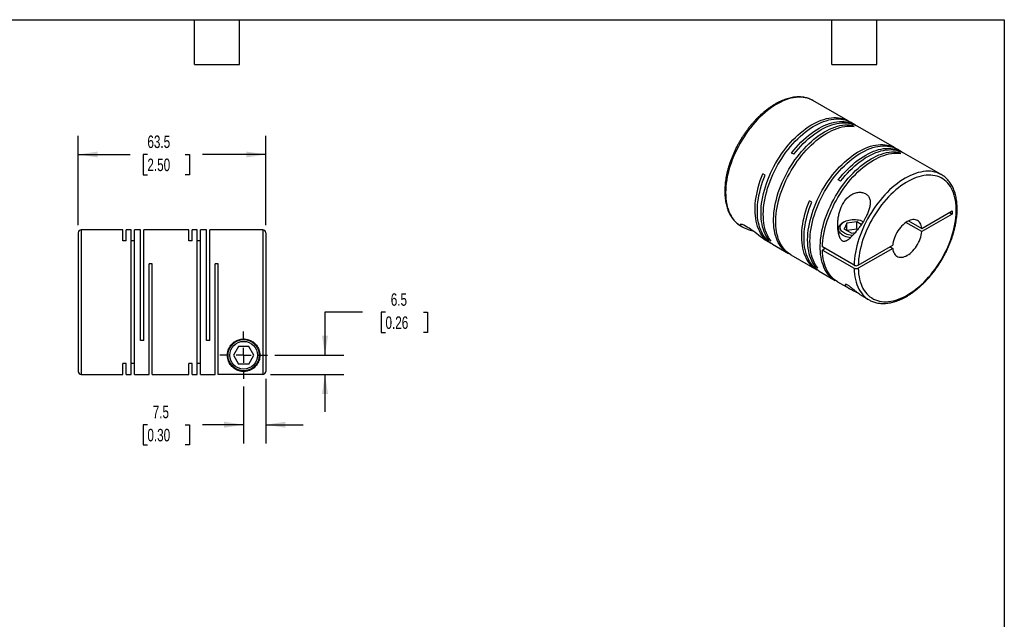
# Model space of a CAD drawing. Header units: millimetres. Extents: x 13 to 546, y 13 to 419.
# Tile 3 of 3: x 213 to 546, y 216 to 419. Entities that reach past the tile are written whole.
import ezdxf

# ---------------------------------------------------------------- set-up
doc = ezdxf.new("R2010")
doc.units = ezdxf.units.MM
doc.header["$LTSCALE"] = 2
doc.linetypes.add('SLD-Center', pattern=[19.05, 15.24, -1.27, 1.27, -1.27])
doc.linetypes.add('SLD-Solid', pattern=[0])
doc.layers.add('CENTER', color=40, linetype='SLD-Center')
doc.layers.add('DIMENSIONS', color=140, linetype='SLD-Solid', lineweight=25)
doc.layers.add('TEXT', color=140, linetype='SLD-Solid', lineweight=25)
doc.styles.add('SLDTEXTSTYLE0', font='TXT', dxfattribs={"width": 0.7})
doc.dimstyles.new('SLDDIMSTYLE2', dxfattribs={"dimtxt": 4.316016, "dimasz": 6.604, "dimexe": 0, "dimexo": 0.0625, "dimgap": 1.079004, "dimtad": 0, "dimtih": 1, "dimtoh": 1, "dimdec": 1, "dimrnd": 1e-09, "dimzin": 12, "dimdsep": 46, "dimtxsty": 'SLDTEXTSTYLE0', "dimsah": 1, "dimcen": 0.09, "dimadec": 0, "dimazin": 3, "dimtfac": 1, "dimtdec": 1, "dimtmove": 0, "dimatfit": 0, "dimfxl": 0, "dimfrac": 2, "dimtolj": 1, "dimtzin": 12, "dimarcsym": 0})
doc.dimstyles.new('SLDDIMSTYLE4', dxfattribs={"dimtxt": 4.316016, "dimasz": 6.604, "dimexe": 0, "dimexo": 0.0625, "dimgap": 1.079004, "dimtad": 0, "dimtih": 1, "dimtoh": 1, "dimdec": 1, "dimrnd": 1e-09, "dimzin": 12, "dimdsep": 46, "dimtxsty": 'SLDTEXTSTYLE0', "dimsah": 1, "dimcen": 0.09, "dimadec": 0, "dimazin": 3, "dimtfac": 1, "dimtdec": 1, "dimtofl": 0, "dimtmove": 0, "dimatfit": 3, "dimfxl": 0, "dimfrac": 2, "dimtolj": 1, "dimtzin": 12, "dimarcsym": 0})

# ---------------------------------------------------------------- blocks, each defined once
blk = doc.blocks.new('_D_5')
at = {"layer": 'DIMENSIONS'}
for p, q in [((295.98, 297.37), (295.98, 275.49)), ((288.48, 294.82), (288.48, 275.49)), ((255.88, 281.84), (254.43, 281.84)), ((254.43, 281.84), (254.43, 274.98)), ((268.71, 281.84), (270.16, 281.84)), ((270.16, 281.84), (270.16, 274.98)), ((288.48, 281.84), (274.56, 281.84)), ((295.98, 281.84), (308.68, 281.84)), ((254.43, 274.98), (255.88, 274.98)), ((270.16, 274.98), (268.71, 274.98))]:
    blk.add_line(p, q, dxfattribs=at)
for points in [[(288.48, 281.84), (281.87, 282.86), (281.87, 280.83)], [(295.98, 281.84), (302.58, 280.83), (302.58, 282.86)]]:
    blk.add_solid(points, dxfattribs=at)
at = {"layer": 'DIMENSIONS', "char_height": 4.233, "attachment_point": 1, "style": 'SLDTEXTSTYLE0'}
for s, insert in [('7.5', (257.68, 288.27)), ('0.30', (255.88, 280.44))]:
    blk.add_mtext(s, dxfattribs=dict(at, insert=insert))
blk = doc.blocks.new('_D_6')
at = {"layer": 'DIMENSIONS'}
for p, q in [((328.73, 319.95), (316.03, 319.95)), ((316.03, 319.95), (316.03, 305.4)), ((336.52, 319.95), (335.07, 319.95)), ((335.07, 319.95), (335.07, 313.09)), ((349.34, 319.95), (350.79, 319.95)), ((350.79, 319.95), (350.79, 313.09)), ((335.07, 313.09), (336.52, 313.09)), ((350.79, 313.09), (349.34, 313.09)), ((299.06, 305.4), (322.38, 305.4)), ((297.52, 298.9), (322.38, 298.9)), ((316.03, 298.9), (316.03, 286.2))]:
    blk.add_line(p, q, dxfattribs=at)
for points in [[(316.03, 305.4), (317.05, 312), (315.02, 312)], [(316.03, 298.9), (315.02, 292.3), (317.05, 292.3)]]:
    blk.add_solid(points, dxfattribs=at)
at = {"layer": 'DIMENSIONS', "char_height": 4.233, "attachment_point": 1, "style": 'SLDTEXTSTYLE0'}
for s, insert in [('6.5', (338.31, 326.37)), ('0.26', (336.52, 318.55))]:
    blk.add_mtext(s, dxfattribs=dict(at, insert=insert))
blk = doc.blocks.new('_D_7')
at = {"layer": 'DIMENSIONS'}
for p, q in [((232.48, 349.44), (232.48, 379.77)), ((295.98, 349.44), (295.98, 379.77)), ((232.48, 373.42), (250.03, 373.42)), ((255.88, 373.42), (254.43, 373.42)), ((254.43, 373.42), (254.43, 366.56)), ((268.71, 373.42), (270.16, 373.42)), ((270.16, 373.42), (270.16, 366.56)), ((295.98, 373.42), (274.56, 373.42)), ((254.43, 366.56), (255.88, 366.56)), ((270.16, 366.56), (268.71, 366.56))]:
    blk.add_line(p, q, dxfattribs=at)
for points in [[(232.48, 373.42), (239.08, 372.4), (239.08, 374.43)], [(295.98, 373.42), (289.37, 374.43), (289.37, 372.4)]]:
    blk.add_solid(points, dxfattribs=at)
at = {"layer": 'DIMENSIONS', "char_height": 4.233, "attachment_point": 1, "style": 'SLDTEXTSTYLE0'}
for s, insert in [('63.5', (255.88, 379.84)), ('2.50', (255.88, 372.02))]:
    blk.add_mtext(s, dxfattribs=dict(at, insert=insert))
blk = doc.blocks.new('SW_CENTERMARKSYMBOL_2')
at = {"layer": 'CENTER', "color": 0}
for p, q in [((0, 5.08), (0, 8.04)), ((-5.08, 0), (-8.04, 0)), ((0, 0), (-2.54, 0)), ((0, 0), (0, 2.54)), ((0, 0), (0, -2.54)), ((0, 0), (2.54, 0)), ((5.08, 0), (8.04, 0)), ((0, -5.08), (0, -8.04))]:
    blk.add_line(p, q, dxfattribs=at)

msp = doc.modelspace()

# ---------------------------------------------------------------- linework, layer by layer
for p, q in [((481.29, 391.7), (481.27, 391.71)), ((493.27, 384.78), (481.29, 391.7)), ((495.5, 383.49), (494.05, 384.33)), ((495.24, 382.93), (494.46, 383.37)), ((494.46, 383.01), (494.46, 383.37)), ((509.08, 375.65), (496.28, 383.04)), ((474.84, 373.48), (474.06, 373.92)), ((511.3, 374.37), (509.85, 375.21)), ((511.04, 373.8), (510.26, 374.25)), ((510.26, 373.88), (510.26, 374.25)), ((524.77, 366.59), (512.08, 373.92)), ((465.1, 366.41), (464.32, 366.86)), ((490.64, 364.35), (489.86, 364.8)), ((480.91, 357.29), (480.13, 357.74)), ((518.16, 348.34), (528.43, 354.27)), ((527.52, 353.74), (528.43, 353.21)), ((528.43, 354.27), (528.43, 353.21)), ((491.88, 350.6), (491.45, 350.36)), ((496.1, 350.61), (492.75, 350.1)), ((497.67, 349.71), (496.1, 350.61)), ((496.1, 348.16), (496.1, 350.61)), ((518.16, 347.28), (512.77, 350.39)), ((513.69, 350.92), (518.16, 348.34)), ((528.43, 353.21), (518.16, 347.28)), ((232.48, 346.9), (232.48, 299.9)), ((247.58, 347.9), (233.48, 347.9)), ((233.48, 347.9), (233.48, 298.9)), ((247.58, 344.16), (247.58, 347.9)), ((250.43, 347.9), (248.68, 347.9)), ((248.68, 344.16), (248.68, 347.9)), ((250.43, 298.9), (250.43, 347.9)), ((253.58, 347.9), (251.53, 347.9)), ((251.53, 298.9), (251.53, 347.9)), ((253.58, 310.4), (253.58, 347.9)), ((269.93, 347.9), (254.68, 347.9)), ((254.68, 310.4), (254.68, 347.9)), ((269.93, 344.16), (269.93, 347.9)), ((272.78, 347.9), (271.03, 347.9)), ((271.03, 344.16), (271.03, 347.9)), ((272.78, 298.9), (272.78, 347.9)), ((275.93, 347.9), (273.88, 347.9)), ((273.88, 298.9), (273.88, 347.9)), ((275.93, 310.4), (275.93, 347.9)), ((294.98, 347.9), (277.03, 347.9)), ((277.03, 310.4), (277.03, 347.9)), ((294.98, 347.9), (294.98, 298.9)), ((295.98, 346.9), (295.98, 299.91)), ((456.79, 349.26), (457.54, 348.83)), ((489.9, 348.19), (489.9, 347.21)), ((492.75, 350.1), (491.85, 348.16)), ((494.3, 346.75), (491.85, 348.16)), ((492.75, 347.65), (492.75, 350.1)), ((496.1, 348.16), (492.75, 347.65)), ((494.3, 346.75), (495.59, 346.95)), ((496.41, 347.98), (496.1, 348.16)), ((248.68, 344.16), (247.58, 344.16)), ((251.53, 344.16), (250.43, 344.16)), ((271.03, 344.16), (269.93, 344.16)), ((273.88, 344.16), (272.78, 344.16)), ((465.24, 344.38), (466.76, 343.51)), ((466.34, 344.47), (466.66, 344.65)), ((467.12, 344.02), (466.34, 344.47)), ((467.54, 343.06), (473.02, 339.89)), ((495.21, 335.91), (484.53, 342.07)), ((485.45, 341.54), (484.53, 341.01)), ((484.53, 341.01), (495.21, 334.85)), ((496.62, 335.91), (508.3, 342.65)), ((508.3, 341.59), (496.62, 334.85)), ((507.38, 342.12), (508.3, 341.59)), ((473.79, 339.44), (482.56, 334.38)), ((257.53, 336.4), (256.43, 336.4)), ((256.43, 298.9), (256.43, 336.4)), ((257.53, 298.9), (257.53, 336.4)), ((279.88, 336.4), (278.78, 336.4)), ((278.78, 298.9), (278.78, 336.4)), ((279.88, 298.9), (279.88, 336.4)), ((482.14, 335.34), (482.46, 335.53)), ((482.92, 334.9), (482.14, 335.34)), ((483.34, 333.93), (488.82, 330.77)), ((489.6, 330.32), (493.62, 328)), ((497.74, 325.62), (500.28, 324.16)), ((500.28, 324.16), (500.31, 324.14)), ((254.68, 310.4), (253.58, 310.4)), ((277.03, 310.4), (275.93, 310.4)), ((286.74, 308.4), (285.01, 305.4)), ((290.21, 308.4), (286.74, 308.4)), ((291.94, 305.4), (290.21, 308.4)), ((285.01, 305.4), (286.74, 302.4)), ((290.21, 302.4), (291.94, 305.4)), ((248.68, 302.63), (247.58, 302.63)), ((247.58, 298.9), (247.58, 302.63)), ((248.68, 298.9), (248.68, 302.63)), ((251.53, 302.63), (250.43, 302.63)), ((271.03, 302.63), (269.93, 302.63)), ((269.93, 298.9), (269.93, 302.63)), ((271.03, 298.9), (271.03, 302.63)), ((273.88, 302.63), (272.78, 302.63)), ((290.21, 302.4), (286.74, 302.4)), ((233.48, 298.9), (247.58, 298.9)), ((248.68, 298.9), (250.43, 298.9)), ((251.53, 298.9), (256.43, 298.9)), ((257.53, 298.9), (269.93, 298.9)), ((271.03, 298.9), (272.78, 298.9)), ((273.88, 298.9), (278.78, 298.9)), ((294.98, 298.9), (279.88, 298.9))]:
    msp.add_line(p, q)
at = {"flags": 128}
for points in [[(481.27, 391.71), (480.8, 391.96), (480.13, 392.25), (479.43, 392.48), (478.71, 392.66), (477.95, 392.78), (477.18, 392.84), (476.38, 392.84), (475.56, 392.78), (474.73, 392.66), (473.88, 392.48), (473.02, 392.25), (472.14, 391.95), (471.26, 391.6), (470.37, 391.2), (469.48, 390.74), (468.59, 390.22), (467.7, 389.65), (466.81, 389.04), (465.93, 388.37), (465.06, 387.65), (464.2, 386.89), (463.35, 386.09), (462.51, 385.24), (461.7, 384.36), (460.9, 383.44), (460.12, 382.48), (459.37, 381.5), (458.64, 380.48), (457.94, 379.44), (457.27, 378.37), (456.63, 377.28), (456.03, 376.18), (455.46, 375.06), (454.92, 373.92), (454.42, 372.78), (453.96, 371.63), (453.54, 370.48), (453.17, 369.33), (452.83, 368.18), (452.54, 367.04), (452.29, 365.91), (452.08, 364.79), (451.92, 363.68), (451.81, 362.6), (451.74, 361.53), (451.71, 360.49), (451.74, 359.47), (451.8, 358.48), (451.92, 357.53), (452.08, 356.61), (452.28, 355.72), (452.53, 354.88), (452.82, 354.07), (453.16, 353.31), (453.54, 352.6), (453.96, 351.93), (454.41, 351.31), (454.91, 350.74), (455.45, 350.23), (456.02, 349.77), (456.62, 349.36), (456.79, 349.26)], [(466.34, 344.47), (465.89, 345.09), (465.47, 345.76), (465.1, 346.48), (464.77, 347.24), (464.49, 348.05), (464.24, 348.9), (464.04, 349.78), (463.89, 350.71), (463.78, 351.66), (463.72, 352.65), (463.7, 353.66), (463.73, 354.71), (463.8, 355.77), (463.92, 356.86), (464.08, 357.96), (464.29, 359.08), (464.54, 360.21), (464.84, 361.35), (465.18, 362.49), (465.56, 363.64), (465.98, 364.79), (466.44, 365.93), (466.94, 367.07), (467.47, 368.2), (468.04, 369.32), (468.65, 370.42), (469.29, 371.5), (469.96, 372.56), (470.65, 373.6), (471.38, 374.61), (472.13, 375.6), (472.91, 376.55), (473.7, 377.47), (474.52, 378.35), (475.35, 379.19), (476.2, 379.99), (477.06, 380.74), (477.93, 381.46), (478.81, 382.12), (479.69, 382.74), (480.58, 383.3), (481.47, 383.82), (482.36, 384.28), (483.24, 384.68), (484.12, 385.03), (484.99, 385.32), (485.85, 385.56), (486.7, 385.74), (487.53, 385.86), (488.34, 385.92), (489.14, 385.92), (489.91, 385.86), (490.67, 385.75), (491.39, 385.57), (492.09, 385.34), (492.76, 385.05), (493.4, 384.7), (493.65, 384.54)], [(467.12, 344.02), (466.66, 344.64), (466.25, 345.31), (465.88, 346.03), (465.55, 346.8), (465.26, 347.6), (465.02, 348.45), (464.82, 349.33), (464.67, 350.26), (464.56, 351.21), (464.5, 352.2), (464.48, 353.22), (464.5, 354.26), (464.58, 355.32), (464.7, 356.41), (464.86, 357.51), (465.07, 358.63), (465.32, 359.76), (465.62, 360.9), (465.95, 362.05), (466.33, 363.19), (466.75, 364.34), (467.21, 365.48), (467.71, 366.62), (468.25, 367.75), (468.82, 368.87), (469.43, 369.97), (470.06, 371.05), (470.73, 372.11), (471.43, 373.15), (472.16, 374.16), (472.91, 375.15), (473.68, 376.1), (474.48, 377.02), (475.3, 377.9), (476.13, 378.74), (476.97, 379.54), (477.83, 380.3), (478.71, 381.01), (479.58, 381.67), (480.47, 382.29), (481.36, 382.85), (482.25, 383.37), (483.13, 383.83), (484.02, 384.23), (484.9, 384.58), (485.77, 384.87), (486.63, 385.11), (487.47, 385.29), (488.31, 385.41), (489.12, 385.47), (489.92, 385.47), (490.69, 385.41), (491.44, 385.3), (492.17, 385.12), (492.87, 384.89), (493.54, 384.6), (494.05, 384.33)], [(474.06, 373.92), (474.82, 374.89), (475.61, 375.82), (476.42, 376.71), (477.24, 377.57), (478.09, 378.39), (478.94, 379.16), (479.81, 379.89), (480.68, 380.58), (481.57, 381.21), (482.45, 381.8), (483.34, 382.33), (484.23, 382.81), (485.12, 383.24), (486, 383.61), (486.87, 383.93), (487.74, 384.19), (488.59, 384.39), (489.43, 384.53), (490.25, 384.61), (491.05, 384.64), (491.84, 384.61), (492.6, 384.51), (493.33, 384.36), (494.04, 384.15), (494.72, 383.89), (495.37, 383.56), (495.88, 383.26)], [(474.84, 373.48), (475.6, 374.44), (476.39, 375.37), (477.2, 376.27), (478.02, 377.12), (478.86, 377.94), (479.72, 378.71), (480.59, 379.44), (481.46, 380.13), (482.34, 380.76), (483.23, 381.35), (484.12, 381.88), (485.01, 382.36), (485.89, 382.79), (486.78, 383.16), (487.65, 383.48), (488.51, 383.74), (489.37, 383.94), (490.21, 384.08), (491.03, 384.17), (491.83, 384.19), (492.61, 384.16), (493.38, 384.06), (494.11, 383.91), (494.82, 383.7), (495.5, 383.44), (496.15, 383.11), (496.28, 383.04)], [(473.41, 339.68), (473.14, 339.82), (472.52, 340.2), (471.94, 340.64), (471.39, 341.13), (470.87, 341.67), (470.4, 342.26), (469.96, 342.9), (469.56, 343.59), (469.21, 344.33), (468.9, 345.11), (468.63, 345.93), (468.4, 346.8), (468.22, 347.7), (468.08, 348.63), (467.99, 349.6), (467.95, 350.6), (467.95, 351.63), (467.99, 352.68), (468.08, 353.75), (468.22, 354.85), (468.4, 355.96), (468.63, 357.08), (468.9, 358.21), (469.21, 359.35), (469.56, 360.5), (469.96, 361.65), (470.4, 362.79), (470.87, 363.94), (471.39, 365.07), (471.94, 366.2), (472.52, 367.31), (473.14, 368.4), (473.79, 369.48), (474.47, 370.53), (475.18, 371.56), (475.92, 372.56), (476.68, 373.53), (477.46, 374.47), (478.27, 375.37), (479.09, 376.24), (479.93, 377.06), (480.78, 377.84), (481.64, 378.58), (482.52, 379.28), (483.4, 379.92), (484.29, 380.52), (485.17, 381.06), (486.06, 381.56), (486.95, 381.99), (487.83, 382.38), (488.71, 382.7), (489.57, 382.97), (490.43, 383.19), (491.27, 383.34), (492.1, 383.44), (492.9, 383.48), (493.69, 383.45), (494.46, 383.37)], [(473.79, 339.44), (473.3, 339.75), (472.71, 340.19), (472.16, 340.68), (471.65, 341.22), (471.17, 341.81), (470.74, 342.45), (470.34, 343.14), (469.99, 343.88), (469.67, 344.66), (469.41, 345.48), (469.18, 346.35), (469, 347.25), (468.86, 348.18), (468.77, 349.15), (468.73, 350.15), (468.73, 351.18), (468.77, 352.23), (468.86, 353.3), (469, 354.4), (469.18, 355.51), (469.41, 356.63), (469.67, 357.76), (469.99, 358.91), (470.34, 360.05), (470.74, 361.2), (471.17, 362.35), (471.65, 363.49), (472.16, 364.62), (472.71, 365.75), (473.3, 366.86), (473.92, 367.95), (474.57, 369.03), (475.25, 370.08), (475.96, 371.11), (476.7, 372.11), (477.46, 373.08), (478.24, 374.02), (479.04, 374.92), (479.87, 375.79), (480.7, 376.61), (481.56, 377.39), (482.42, 378.13), (483.3, 378.83), (484.18, 379.47), (485.06, 380.07), (485.95, 380.61), (486.84, 381.11), (487.73, 381.54), (488.61, 381.93), (489.49, 382.26), (490.35, 382.53), (491.21, 382.74), (492.05, 382.89), (492.87, 382.99), (493.68, 383.03), (494.47, 383.01), (495.24, 382.93)], [(482.14, 335.34), (481.69, 335.97), (481.28, 336.64), (480.91, 337.36), (480.58, 338.12), (480.29, 338.93), (480.05, 339.77), (479.85, 340.66), (479.69, 341.58), (479.58, 342.54), (479.52, 343.53), (479.5, 344.54), (479.53, 345.58), (479.6, 346.65), (479.72, 347.74), (479.89, 348.84), (480.09, 349.96), (480.35, 351.09), (480.64, 352.23), (480.98, 353.37), (481.36, 354.52), (481.78, 355.67), (482.24, 356.81), (482.74, 357.95), (483.28, 359.08), (483.85, 360.19), (484.45, 361.29), (485.09, 362.38), (485.76, 363.44), (486.46, 364.48), (487.18, 365.49), (487.94, 366.47), (488.71, 367.42), (489.51, 368.34), (490.32, 369.22), (491.15, 370.06), (492, 370.86), (492.86, 371.62), (493.73, 372.33), (494.61, 373), (495.49, 373.61), (496.38, 374.18), (497.27, 374.69), (498.16, 375.15), (499.04, 375.56), (499.92, 375.91), (500.79, 376.2), (501.65, 376.44), (502.5, 376.61), (503.33, 376.73), (504.15, 376.79), (504.94, 376.8), (505.72, 376.74), (506.47, 376.62), (507.19, 376.45), (507.89, 376.22), (508.56, 375.93), (509.2, 375.58), (509.46, 375.42)], [(482.92, 334.9), (482.47, 335.52), (482.06, 336.19), (481.68, 336.91), (481.35, 337.67), (481.07, 338.48), (480.82, 339.33), (480.63, 340.21), (480.47, 341.13), (480.36, 342.09), (480.3, 343.08), (480.28, 344.09), (480.31, 345.13), (480.38, 346.2), (480.5, 347.29), (480.66, 348.39), (480.87, 349.51), (481.12, 350.64), (481.42, 351.78), (481.76, 352.92), (482.14, 354.07), (482.56, 355.22), (483.02, 356.36), (483.52, 357.5), (484.05, 358.63), (484.62, 359.74), (485.23, 360.85), (485.87, 361.93), (486.54, 362.99), (487.24, 364.03), (487.96, 365.04), (488.71, 366.02), (489.49, 366.98), (490.28, 367.89), (491.1, 368.77), (491.93, 369.61), (492.78, 370.42), (493.64, 371.17), (494.51, 371.88), (495.39, 372.55), (496.27, 373.16), (497.16, 373.73), (498.05, 374.24), (498.94, 374.7), (499.82, 375.11), (500.7, 375.46), (501.57, 375.75), (502.43, 375.99), (503.28, 376.16), (504.11, 376.28), (504.93, 376.35), (505.72, 376.35), (506.5, 376.29), (507.25, 376.17), (507.97, 376), (508.67, 375.77), (509.34, 375.48), (509.85, 375.21)], [(489.22, 330.56), (488.94, 330.7), (488.33, 331.08), (487.74, 331.51), (487.19, 332), (486.68, 332.54), (486.2, 333.14), (485.76, 333.78), (485.37, 334.47), (485.01, 335.21), (484.7, 335.99), (484.43, 336.81), (484.21, 337.67), (484.02, 338.57), (483.89, 339.51), (483.8, 340.48), (483.75, 341.48), (483.75, 342.5), (483.8, 343.55), (483.89, 344.63), (484.02, 345.72), (484.21, 346.83), (484.43, 347.96), (484.7, 349.09), (485.01, 350.23), (485.37, 351.38), (485.76, 352.52), (486.2, 353.67), (486.68, 354.81), (487.19, 355.95), (487.74, 357.07), (488.33, 358.18), (488.94, 359.28), (489.6, 360.35), (490.28, 361.41), (490.99, 362.43), (491.72, 363.43), (492.48, 364.41), (493.27, 365.34), (494.07, 366.25), (494.89, 367.11), (495.73, 367.94), (496.58, 368.72), (497.45, 369.46), (498.32, 370.15), (499.2, 370.8), (500.09, 371.39), (500.98, 371.94), (501.87, 372.43), (502.75, 372.87), (503.64, 373.25), (504.51, 373.58), (505.38, 373.85), (506.23, 374.06), (507.08, 374.22), (507.9, 374.32), (508.71, 374.35), (509.5, 374.33), (510.26, 374.25)], [(484.53, 342.07), (484.58, 343.12), (484.67, 344.2), (484.8, 345.29), (484.99, 346.4), (485.21, 347.52), (485.48, 348.66), (485.8, 349.8), (486.15, 350.94), (486.55, 352.09), (486.98, 353.24), (487.46, 354.38), (487.97, 355.51), (488.53, 356.64), (489.11, 357.75), (489.73, 358.84), (490.38, 359.91), (491.06, 360.97), (491.77, 361.99), (492.51, 362.99), (493.27, 363.96), (494.05, 364.9), (494.85, 365.8), (495.68, 366.67), (496.51, 367.49), (497.37, 368.28), (498.23, 369.02), (499.1, 369.71), (499.99, 370.35), (500.87, 370.95), (501.76, 371.49), (502.65, 371.98), (503.53, 372.42), (504.42, 372.81), (505.29, 373.13), (506.16, 373.4), (507.01, 373.62), (507.85, 373.77), (508.68, 373.87), (509.49, 373.9), (510.27, 373.88), (511.04, 373.8)], [(489.86, 364.8), (490.63, 365.77), (491.41, 366.7), (492.22, 367.59), (493.05, 368.45), (493.89, 369.27), (494.75, 370.04), (495.61, 370.77), (496.49, 371.45), (497.37, 372.09), (498.26, 372.67), (499.15, 373.21), (500.03, 373.69), (500.92, 374.12), (501.8, 374.49), (502.68, 374.8), (503.54, 375.06), (504.39, 375.26), (505.23, 375.41), (506.05, 375.49), (506.86, 375.52), (507.64, 375.48), (508.4, 375.39), (509.14, 375.24), (509.85, 375.03), (510.53, 374.76), (511.18, 374.44), (511.69, 374.13)], [(490.64, 364.35), (491.41, 365.32), (492.19, 366.25), (493, 367.14), (493.83, 368), (494.67, 368.82), (495.52, 369.59), (496.39, 370.32), (497.27, 371), (498.15, 371.64), (499.03, 372.23), (499.92, 372.76), (500.81, 373.24), (501.7, 373.67), (502.58, 374.04), (503.45, 374.36), (504.32, 374.61), (505.17, 374.82), (506.01, 374.96), (506.83, 375.04), (507.64, 375.07), (508.42, 375.03), (509.18, 374.94), (509.92, 374.79), (510.62, 374.58), (511.31, 374.31), (511.96, 373.99), (512.08, 373.92)], [(467.15, 343.29), (466.63, 343.58), (466.02, 343.99), (465.45, 344.44), (464.92, 344.95), (464.42, 345.51), (463.96, 346.13), (463.54, 346.79), (463.16, 347.5), (462.82, 348.25), (462.52, 349.05), (462.27, 349.89), (462.07, 350.77), (461.9, 351.68), (461.78, 352.63), (461.71, 353.61), (461.68, 354.62), (461.7, 355.66), (461.77, 356.72), (461.88, 357.8), (462.03, 358.9), (462.23, 360.02), (462.47, 361.14), (462.76, 362.28), (463.09, 363.42), (463.46, 364.57), (463.87, 365.72), (464.32, 366.86)], [(524.78, 366.59), (524.62, 366.68), (523.96, 367), (523.28, 367.27), (522.57, 367.47), (521.83, 367.62), (521.06, 367.71), (520.27, 367.74), (519.47, 367.71), (518.64, 367.62), (517.8, 367.47), (516.94, 367.27), (516.07, 367), (515.2, 366.68), (514.31, 366.3), (513.42, 365.87), (512.53, 365.38), (511.64, 364.84), (510.75, 364.25), (509.87, 363.61), (508.99, 362.92), (508.12, 362.18), (507.26, 361.4), (506.42, 360.57), (505.59, 359.71), (504.79, 358.81), (504, 357.87), (503.23, 356.9), (502.49, 355.9), (501.78, 354.87), (501.1, 353.81), (500.44, 352.73), (499.82, 351.64), (499.23, 350.52), (498.67, 349.4), (498.16, 348.26), (497.68, 347.11), (497.24, 345.96), (496.84, 344.81), (496.48, 343.66), (496.17, 342.52), (495.89, 341.38), (495.67, 340.25), (495.48, 339.14), (495.35, 338.04), (495.25, 336.96), (495.21, 335.91)], [(467.54, 343.06), (467.41, 343.13), (466.81, 343.53), (466.23, 343.99), (465.7, 344.5), (465.2, 345.06), (464.74, 345.67), (464.32, 346.33), (463.94, 347.04), (463.6, 347.8), (463.3, 348.6), (463.05, 349.43), (462.84, 350.31), (462.68, 351.23), (462.56, 352.18), (462.49, 353.16), (462.46, 354.17), (462.48, 355.2), (462.54, 356.27), (462.65, 357.35), (462.81, 358.45), (463.01, 359.56), (463.25, 360.69), (463.54, 361.83), (463.87, 362.97), (464.24, 364.12), (464.65, 365.27), (465.1, 366.41)], [(496.62, 334.85), (496.67, 333.87), (496.76, 332.93), (496.9, 332.01), (497.08, 331.14), (497.31, 330.3), (497.58, 329.5), (497.89, 328.74), (498.24, 328.03), (498.64, 327.36), (499.07, 326.75), (499.55, 326.18), (500.06, 325.66), (500.61, 325.2), (501.19, 324.79), (501.81, 324.44), (502.45, 324.14), (503.13, 323.9), (503.83, 323.72), (504.56, 323.59), (505.32, 323.52), (506.09, 323.52), (506.89, 323.57), (507.7, 323.68), (508.53, 323.85), (509.37, 324.07), (510.22, 324.36), (511.08, 324.7), (511.94, 325.09), (512.81, 325.54), (513.68, 326.04), (514.55, 326.6), (515.41, 327.2), (516.27, 327.86), (517.12, 328.56), (517.96, 329.3), (518.79, 330.09), (519.6, 330.92), (520.39, 331.79), (521.17, 332.69), (521.92, 333.63), (522.65, 334.59), (523.35, 335.59), (524.03, 336.61), (524.67, 337.66), (525.29, 338.72), (525.87, 339.81), (526.42, 340.9), (526.93, 342.01), (527.4, 343.13), (527.84, 344.25), (528.23, 345.37), (528.58, 346.49), (528.9, 347.61), (529.17, 348.72), (529.39, 349.82), (529.57, 350.9), (529.71, 351.97), (529.8, 353.02), (529.84, 354.05), (529.84, 355.06), (529.8, 356.03), (529.71, 356.98), (529.57, 357.89), (529.39, 358.77), (529.17, 359.61), (528.9, 360.41), (528.58, 361.17), (528.23, 361.88), (527.84, 362.55), (527.4, 363.17), (526.93, 363.74), (526.42, 364.26), (525.87, 364.72), (525.29, 365.13), (524.67, 365.49), (524.03, 365.79), (523.35, 366.03), (522.65, 366.21), (521.92, 366.34), (521.17, 366.41), (520.39, 366.42), (519.6, 366.37), (518.79, 366.26), (517.96, 366.09), (517.12, 365.87), (516.27, 365.59), (515.41, 365.25), (514.55, 364.85), (513.68, 364.41), (512.81, 363.91), (511.94, 363.35), (511.08, 362.75), (510.22, 362.1), (509.37, 361.4), (508.53, 360.65), (507.7, 359.87), (506.89, 359.04), (506.09, 358.17), (505.32, 357.27), (504.56, 356.33), (503.83, 355.37), (503.13, 354.37), (502.45, 353.35), (501.81, 352.3), (501.19, 351.24), (500.61, 350.16), (500.06, 349.06), (499.55, 347.95), (499.07, 346.84), (498.64, 345.72), (498.24, 344.6), (497.89, 343.47), (497.58, 342.36), (497.31, 341.25), (497.08, 340.15), (496.9, 339.06), (496.76, 337.99), (496.67, 336.94), (496.62, 335.91)], [(482.96, 334.17), (482.44, 334.46), (481.83, 334.86), (481.26, 335.31), (480.72, 335.82), (480.23, 336.39), (479.77, 337), (479.34, 337.66), (478.96, 338.37), (478.63, 339.12), (478.33, 339.92), (478.08, 340.76), (477.87, 341.64), (477.71, 342.55), (477.59, 343.5), (477.52, 344.48), (477.49, 345.49), (477.51, 346.53), (477.57, 347.59), (477.68, 348.67), (477.83, 349.77), (478.03, 350.89), (478.27, 352.02), (478.56, 353.15), (478.89, 354.3), (479.26, 355.45), (479.68, 356.59), (480.13, 357.74)], [(483.34, 333.93), (483.22, 334.01), (482.61, 334.41), (482.04, 334.86), (481.5, 335.37), (481, 335.94), (480.54, 336.55), (480.12, 337.21), (479.74, 337.92), (479.4, 338.67), (479.11, 339.47), (478.86, 340.31), (478.65, 341.19), (478.48, 342.1), (478.37, 343.05), (478.29, 344.03), (478.27, 345.04), (478.28, 346.08), (478.35, 347.14), (478.46, 348.22), (478.61, 349.32), (478.81, 350.44), (479.05, 351.57), (479.34, 352.71), (479.67, 353.85), (480.04, 355), (480.45, 356.14), (480.91, 357.29)], [(493.99, 345.21), (493.55, 345.29), (493, 345.41), (492.49, 345.56), (492, 345.75), (491.56, 345.97), (491.16, 346.21), (490.8, 346.48), (490.5, 346.77), (490.26, 347.08), (490.08, 347.4), (489.96, 347.73), (489.9, 348.07), (489.91, 348.4), (489.99, 348.74), (490.12, 349.07), (490.32, 349.38), (490.57, 349.69), (490.89, 349.97), (491.25, 350.23), (491.45, 350.36)], [(494.76, 345.98), (494.44, 346), (493.89, 346.08), (493.37, 346.18), (492.87, 346.33), (492.4, 346.5), (491.98, 346.71), (491.6, 346.94), (491.26, 347.2), (490.99, 347.48), (490.77, 347.78), (490.62, 348.08), (490.53, 348.4), (490.5, 348.72), (490.54, 349.04), (490.65, 349.36), (490.82, 349.66), (491.05, 349.96), (491.34, 350.23), (491.69, 350.48), (492.08, 350.71), (492.52, 350.91), (492.99, 351.08), (493.5, 351.21), (494.03, 351.31), (494.58, 351.37), (495.13, 351.4), (495.69, 351.38), (496.24, 351.33), (496.77, 351.24), (497.28, 351.11), (497.77, 350.95), (498.22, 350.76), (498.33, 350.71)], [(518.16, 348.34), (518.09, 348.86), (517.97, 349.34), (517.81, 349.78), (517.61, 350.17), (517.36, 350.51), (517.07, 350.79), (516.74, 351.02), (516.38, 351.19), (515.99, 351.3), (515.57, 351.35), (515.13, 351.34), (514.67, 351.27), (514.2, 351.13), (513.72, 350.94), (513.23, 350.68), (512.74, 350.37), (512.26, 350.01), (511.79, 349.6), (511.33, 349.15), (510.89, 348.65), (510.47, 348.12), (510.08, 347.56), (509.72, 346.97), (509.4, 346.36), (509.11, 345.74), (508.86, 345.12), (508.65, 344.49), (508.49, 343.86), (508.37, 343.25), (508.3, 342.65)], [(465.24, 344.39), (465.14, 344.44), (464.69, 344.72), (464.21, 345.04), (463.57, 345.5), (462.88, 346.03), (462.24, 346.52), (461.57, 347.05), (460.93, 347.53), (460.27, 348.01), (459.65, 348.44), (459.04, 348.84), (458.45, 349.18), (457.91, 349.45), (457.42, 349.64), (457.03, 349.74), (456.79, 349.74), (456.67, 349.66), (456.7, 349.5), (456.9, 349.27), (457.34, 348.95), (457.99, 348.59), (457.99, 348.59)], [(508.3, 341.59), (508.37, 341.07), (508.49, 340.59), (508.65, 340.16), (508.86, 339.77), (509.11, 339.43), (509.4, 339.14), (509.72, 338.91), (510.08, 338.74), (510.47, 338.63), (510.89, 338.58), (511.33, 338.59), (511.79, 338.67), (512.26, 338.8), (512.74, 339), (513.23, 339.25), (513.72, 339.56), (514.2, 339.92), (514.67, 340.33), (515.13, 340.79), (515.57, 341.28), (515.99, 341.81), (516.38, 342.37), (516.74, 342.96), (517.07, 343.57), (517.36, 344.19), (517.61, 344.82), (517.81, 345.45), (517.97, 346.07), (518.09, 346.68), (518.16, 347.28)], [(489.6, 330.32), (489.11, 330.63), (488.53, 331.06), (487.97, 331.55), (487.46, 332.09), (486.98, 332.68), (486.55, 333.32), (486.15, 334.01), (485.8, 334.75), (485.48, 335.53), (485.21, 336.35), (484.99, 337.21), (484.8, 338.11), (484.67, 339.04), (484.58, 340.01), (484.53, 341.01)], [(495.21, 334.85), (495.25, 333.84), (495.35, 332.87), (495.48, 331.94), (495.67, 331.03), (495.89, 330.17), (496.17, 329.35), (496.48, 328.56), (496.84, 327.83), (497.24, 327.14), (497.68, 326.49), (498.16, 325.9), (498.67, 325.36), (499.23, 324.87), (499.82, 324.44), (500.28, 324.16)]]:
    msp.add_lwpolyline(points, dxfattribs=at)
for radius in [5.3, 4.7]:
    msp.add_circle((288.48, 305.4), radius)
for centre, start, end in [((233.48, 346.9), 90, 180), ((294.98, 346.9), 0, 90), ((233.48, 299.9), 180, 270)]:
    msp.add_arc(centre, 1, start, end)
for points, knots in [([(481.27, 391.71), (481.25, 391.72), (481.03, 391.85), (480.59, 392.07), (479.93, 392.35), (479.24, 392.57), (478.52, 392.74), (477.79, 392.86), (477.03, 392.93), (476.26, 392.94), (475.46, 392.9), (474.65, 392.8), (473.83, 392.65), (472.99, 392.45), (472.15, 392.19), (471.3, 391.88), (470.44, 391.52), (469.58, 391.11), (468.73, 390.65), (467.87, 390.14), (467.01, 389.58), (466.16, 388.98), (465.32, 388.34), (464.49, 387.65), (463.67, 386.92), (462.86, 386.16), (462.07, 385.36), (461.29, 384.52), (460.54, 383.65), (459.8, 382.75), (459.08, 381.82), (458.39, 380.86), (457.72, 379.88), (457.08, 378.88), (456.47, 377.86), (455.89, 376.82), (455.33, 375.77), (454.81, 374.7), (454.33, 373.63), (453.87, 372.54), (453.45, 371.46), (453.07, 370.37), (452.73, 369.27), (452.42, 368.19), (452.16, 367.1), (451.93, 366.03), (451.74, 364.96), (451.6, 363.91), (451.5, 362.87), (451.43, 361.85), (451.41, 360.85), (451.44, 359.86), (451.5, 358.91), (451.61, 357.98), (451.76, 357.08), (451.96, 356.21), (452.19, 355.37), (452.47, 354.57), (452.79, 353.81), (453.15, 353.09), (453.54, 352.41), (453.98, 351.78), (454.45, 351.19), (454.96, 350.65), (455.5, 350.15), (456.07, 349.71), (456.52, 349.41), (456.78, 349.27), (456.83, 349.25)], [0, 0, 0, 0, 0.001139, 0.016197, 0.031253, 0.046327, 0.06144, 0.076609, 0.091845, 0.107154, 0.122539, 0.137994, 0.153513, 0.169085, 0.1847, 0.200349, 0.21602, 0.231706, 0.247401, 0.263098, 0.278793, 0.294484, 0.310168, 0.325846, 0.341516, 0.357179, 0.372835, 0.388484, 0.404127, 0.419765, 0.435398, 0.451027, 0.466653, 0.482278, 0.497901, 0.513524, 0.529147, 0.544772, 0.560399, 0.57603, 0.591664, 0.607303, 0.622948, 0.6386, 0.654259, 0.669926, 0.685602, 0.701287, 0.716981, 0.732684, 0.748395, 0.764112, 0.779834, 0.795557, 0.811273, 0.826978, 0.842663, 0.858317, 0.87393, 0.889491, 0.904988, 0.920413, 0.93576, 0.951029, 0.966225, 0.981358, 0.996445, 1, 1, 1, 1]), ([(500.31, 324.14), (500.48, 324.05), (500.85, 323.84), (501.46, 323.57), (502.15, 323.34), (502.85, 323.15), (503.58, 323.02), (504.33, 322.94), (505.11, 322.91), (505.89, 322.94), (506.7, 323.02), (507.52, 323.16), (508.35, 323.35), (509.19, 323.59), (510.04, 323.89), (510.9, 324.23), (511.76, 324.63), (512.62, 325.08), (513.47, 325.58), (514.33, 326.12), (515.18, 326.71), (516.02, 327.35), (516.86, 328.02), (517.68, 328.74), (518.49, 329.49), (519.29, 330.29), (520.07, 331.12), (520.83, 331.98), (521.57, 332.87), (522.3, 333.79), (522.99, 334.74), (523.67, 335.72), (524.32, 336.71), (524.94, 337.73), (525.53, 338.76), (526.09, 339.81), (526.62, 340.88), (527.11, 341.95), (527.58, 343.03), (528, 344.12), (528.39, 345.21), (528.75, 346.3), (529.06, 347.39), (529.34, 348.47), (529.58, 349.55), (529.77, 350.62), (529.93, 351.68), (530.04, 352.72), (530.12, 353.75), (530.15, 354.75), (530.14, 355.74), (530.08, 356.7), (529.98, 357.64), (529.84, 358.55), (529.66, 359.43), (529.44, 360.27), (529.17, 361.08), (528.86, 361.85), (528.51, 362.58), (528.12, 363.27), (527.7, 363.92), (527.23, 364.52), (526.74, 365.07), (526.2, 365.58), (525.64, 366.03), (525.16, 366.37), (524.87, 366.53), (524.78, 366.58)], [0, 0, 0, 0, 0.011897, 0.026977, 0.042069, 0.057194, 0.072372, 0.087614, 0.102929, 0.118319, 0.133781, 0.149309, 0.164894, 0.180524, 0.19619, 0.211881, 0.22759, 0.243308, 0.25903, 0.274751, 0.290469, 0.30618, 0.321885, 0.337582, 0.353272, 0.368955, 0.384631, 0.4003, 0.415964, 0.431624, 0.447279, 0.462931, 0.478581, 0.494229, 0.509878, 0.525526, 0.541176, 0.556827, 0.572482, 0.58814, 0.603803, 0.619471, 0.635146, 0.650829, 0.666519, 0.682218, 0.697925, 0.713642, 0.729368, 0.745102, 0.760844, 0.77659, 0.792338, 0.808082, 0.823816, 0.839532, 0.85522, 0.87087, 0.886471, 0.90201, 0.917479, 0.932871, 0.948184, 0.963422, 0.978595, 0.993716, 1, 1, 1, 1]), ([(499.09, 352.01), (499.32, 352.43), (499.54, 352.87), (499.94, 353.75), (500.12, 354.2), (500.41, 355.09), (500.53, 355.53), (500.68, 356.43), (500.72, 356.86), (500.68, 357.5), (500.66, 357.7), (500.58, 358.1), (500.53, 358.3), (500.4, 358.67), (500.31, 358.85), (500.12, 359.18), (500.01, 359.34), (499.63, 359.77), (499.31, 360.02), (498.79, 360.29), (498.6, 360.37), (498.21, 360.49), (498, 360.54), (497.58, 360.6), (497.36, 360.61), (496.93, 360.61), (496.7, 360.59), (496.03, 360.5), (495.59, 360.37), (494.93, 360.1), (494.72, 359.99), (494.31, 359.76), (494.11, 359.64), (493.72, 359.36), (493.53, 359.22), (493.16, 358.9), (492.98, 358.74), (492.48, 358.22), (492.18, 357.84), (491.63, 357.06), (491.38, 356.63), (490.72, 355.34), (490.4, 354.44), (490.04, 353.03), (489.95, 352.55), (489.81, 351.6), (489.76, 351.13), (489.7, 350.17), (489.69, 349.69), (489.72, 348.73), (489.75, 348.25), (489.87, 347.29), (489.96, 346.81), (490.13, 346.11), (490.2, 345.88), (490.36, 345.43), (490.45, 345.2), (490.61, 344.89), (490.67, 344.79), (490.79, 344.59), (490.86, 344.5), (491.08, 344.25), (491.25, 344.11), (491.51, 344), (491.6, 343.97), (491.78, 343.95), (491.87, 343.94), (492.14, 343.97), (492.31, 344.02), (492.79, 344.23), (493.1, 344.45), (493.7, 344.93), (493.99, 345.2), (494.85, 346.07), (495.4, 346.7), (496.22, 347.73), (496.5, 348.08), (497.05, 348.81), (497.32, 349.19), (498.11, 350.35), (498.62, 351.15), (499.09, 352.01)], [0, 0, 0, 0, 0.03125, 0.03125, 0.0625, 0.0625, 0.09375, 0.09375, 0.125, 0.125, 0.140625, 0.140625, 0.15625, 0.15625, 0.171875, 0.171875, 0.1875, 0.1875, 0.21875, 0.21875, 0.234375, 0.234375, 0.25, 0.25, 0.265625, 0.265625, 0.28125, 0.28125, 0.3125, 0.3125, 0.328125, 0.328125, 0.34375, 0.34375, 0.359375, 0.359375, 0.375, 0.375, 0.40625, 0.40625, 0.4375, 0.4375, 0.5, 0.5, 0.53125, 0.53125, 0.5625, 0.5625, 0.59375, 0.59375, 0.625, 0.625, 0.65625, 0.65625, 0.671875, 0.671875, 0.6875, 0.6875, 0.695313, 0.695313, 0.703125, 0.703125, 0.71875, 0.71875, 0.726563, 0.726563, 0.734375, 0.734375, 0.75, 0.75, 0.78125, 0.78125, 0.8125, 0.8125, 0.875, 0.875, 0.90625, 0.90625, 0.9375, 0.9375, 1, 1, 1, 1]), ([(457.99, 348.59), (458.19, 348.5), (458.59, 348.31), (459.3, 348.04), (460.06, 347.78), (460.63, 347.63), (460.91, 347.55)], [0, 0, 0, 0, 0.248137, 0.496348, 0.752123, 1, 1, 1, 1]), ([(495.21, 335.91), (495.3, 335.85), (495.41, 335.81), (495.65, 335.75), (495.78, 335.74), (496.17, 335.74), (496.43, 335.8), (496.62, 335.91)], [0, 0, 0, 0, 0.25, 0.25, 0.5, 0.5, 1, 1, 1, 1]), ([(496.62, 334.85), (496.53, 334.79), (496.42, 334.75), (496.18, 334.69), (496.04, 334.68), (495.65, 334.68), (495.39, 334.74), (495.21, 334.85)], [0, 0, 0, 0, 0.25, 0.25, 0.5, 0.5, 1, 1, 1, 1]), ([(497.32, 325.88), (497.13, 326.02), (496.75, 326.28), (496.08, 326.81), (495.44, 327.33), (494.85, 327.82), (494.41, 328.19), (494.01, 328.5), (493.66, 328.77), (493.25, 329.06), (492.84, 329.29), (492.56, 329.39), (492.38, 329.42), (492.27, 329.4), (492.21, 329.34), (492.19, 329.22), (492.28, 329.02), (492.55, 328.73), (492.95, 328.41), (493.45, 328.09), (494.01, 327.78), (494.53, 327.51), (495.07, 327.24), (495.53, 327.02), (495.96, 326.81), (496.21, 326.68), (496.33, 326.62)], [0, 0, 0, 0, 0.066865, 0.130705, 0.196236, 0.236164, 0.276937, 0.300591, 0.324794, 0.355654, 0.390444, 0.425004, 0.450624, 0.476925, 0.509281, 0.542128, 0.604081, 0.667706, 0.728423, 0.790739, 0.83586, 0.882128, 0.916047, 0.950858, 0.975243, 1, 1, 1, 1]), ([(497.74, 325.62), (497.74, 325.62), (497.64, 325.67), (497.48, 325.78), (497.32, 325.88)], [0, 0, 0, 0, 0.021606, 1, 1, 1, 1]), ([(293.98, 305.4), (293.98, 305.73), (293.95, 306.07), (293.82, 306.76), (293.72, 307.11), (293.43, 307.82), (293.25, 308.16), (292.78, 308.84), (292.5, 309.17), (292.02, 309.61), (291.84, 309.75), (291.47, 310.02), (291.27, 310.14), (290.86, 310.36), (290.65, 310.46), (290.2, 310.62), (289.97, 310.69), (289.28, 310.86), (288.78, 310.91), (288.06, 310.89), (287.82, 310.86), (287.34, 310.78), (287.1, 310.73), (286.65, 310.59), (286.43, 310.51), (286, 310.31), (285.79, 310.2), (285.2, 309.84), (284.86, 309.56), (284.4, 309.1), (284.26, 308.93), (284, 308.6), (283.89, 308.44), (283.68, 308.09), (283.59, 307.92), (283.42, 307.57), (283.35, 307.39), (283.16, 306.86), (283.08, 306.52), (282.98, 305.83), (282.97, 305.5), (283.01, 304.53), (283.14, 303.94), (283.46, 303.12), (283.59, 302.86), (283.87, 302.37), (284.03, 302.14), (284.38, 301.71), (284.57, 301.51), (284.99, 301.14), (285.21, 300.96), (285.7, 300.64), (285.97, 300.49), (286.41, 300.3), (286.56, 300.24), (286.9, 300.12), (287.08, 300.07), (287.37, 300.01), (287.47, 299.99), (287.69, 299.95), (287.8, 299.94), (288.14, 299.9), (288.39, 299.89), (288.75, 299.9), (288.88, 299.91), (289.11, 299.93), (289.22, 299.95), (289.54, 300), (289.74, 300.04), (290.28, 300.19), (290.6, 300.31), (291.16, 300.59), (291.42, 300.74), (292.13, 301.24), (292.52, 301.63), (293.03, 302.29), (293.18, 302.53), (293.45, 303.03), (293.57, 303.3), (293.86, 304.13), (293.98, 304.73), (293.98, 305.4)], [0, 0, 0, 0, 0.03125, 0.03125, 0.0625, 0.0625, 0.09375, 0.09375, 0.125, 0.125, 0.140625, 0.140625, 0.15625, 0.15625, 0.171875, 0.171875, 0.1875, 0.1875, 0.21875, 0.21875, 0.234375, 0.234375, 0.25, 0.25, 0.265625, 0.265625, 0.28125, 0.28125, 0.3125, 0.3125, 0.328125, 0.328125, 0.34375, 0.34375, 0.359375, 0.359375, 0.375, 0.375, 0.40625, 0.40625, 0.4375, 0.4375, 0.5, 0.5, 0.53125, 0.53125, 0.5625, 0.5625, 0.59375, 0.59375, 0.625, 0.625, 0.65625, 0.65625, 0.671875, 0.671875, 0.6875, 0.6875, 0.695313, 0.695313, 0.703125, 0.703125, 0.71875, 0.71875, 0.726563, 0.726563, 0.734375, 0.734375, 0.75, 0.75, 0.78125, 0.78125, 0.8125, 0.8125, 0.875, 0.875, 0.90625, 0.90625, 0.9375, 0.9375, 1, 1, 1, 1]), ([(294.98, 298.9), (295.11, 298.9), (295.24, 298.93), (295.48, 299.03), (295.59, 299.11), (295.87, 299.38), (295.98, 299.64), (295.98, 299.91)], [0, 0, 0, 0, 0.25, 0.25, 0.5, 0.5, 1, 1, 1, 1])]:
    msp.add_open_spline(points, degree=3, knots=knots)
at = {"layer": 'TEXT'}
for p, q in [((12.7, 419.1), (546.1, 419.1)), ((271.78, 403.86), (271.78, 419.1)), ((287.02, 403.86), (287.02, 419.1)), ((487.68, 403.86), (487.68, 419.1)), ((502.92, 403.86), (502.92, 419.1)), ((546.1, 419.1), (546.1, 12.7)), ((271.78, 403.86), (287.02, 403.86)), ((487.68, 403.86), (502.92, 403.86))]:
    msp.add_line(p, q, dxfattribs=at)

# ---------------------------------------------------------------- block references
at = {"layer": 'CENTER'}
msp.add_blockref('SW_CENTERMARKSYMBOL_2', (288.48, 305.4), dxfattribs=at)

# ---------------------------------------------------------------- dimensions: what is measured, and where the dimension line sits
at = {"layer": 'DIMENSIONS'}
for base, p1, p2, dimstyle, picture, middle in [((232.48, 373.42), (295.98, 346.9), (232.48, 346.9), 'SLDDIMSTYLE4', '_D_7', (262.29, 373.42)), ((295.98, 281.84), (288.48, 297.36), (295.98, 299.91), 'SLDDIMSTYLE2', '_D_5', (262.29, 281.84))]:
    dim = msp.add_linear_dim(base=base, p1=p1, p2=p2, dimstyle=dimstyle, dxfattribs=at)
    dim.commit()
    dim.dimension.update_dxf_attribs({"geometry": picture, "text_midpoint": middle, "dimtype": 160})
dim = msp.add_linear_dim(base=(316.03, 305.4), p1=(294.98, 298.9), p2=(296.52, 305.4), angle=90, dimstyle='SLDDIMSTYLE2', dxfattribs=at)
dim.commit()
dim.dimension.update_dxf_attribs({"geometry": '_D_6', "text_midpoint": (316.03, 319.95), "dimtype": 160})

doc.saveas('drawing.dxf')
